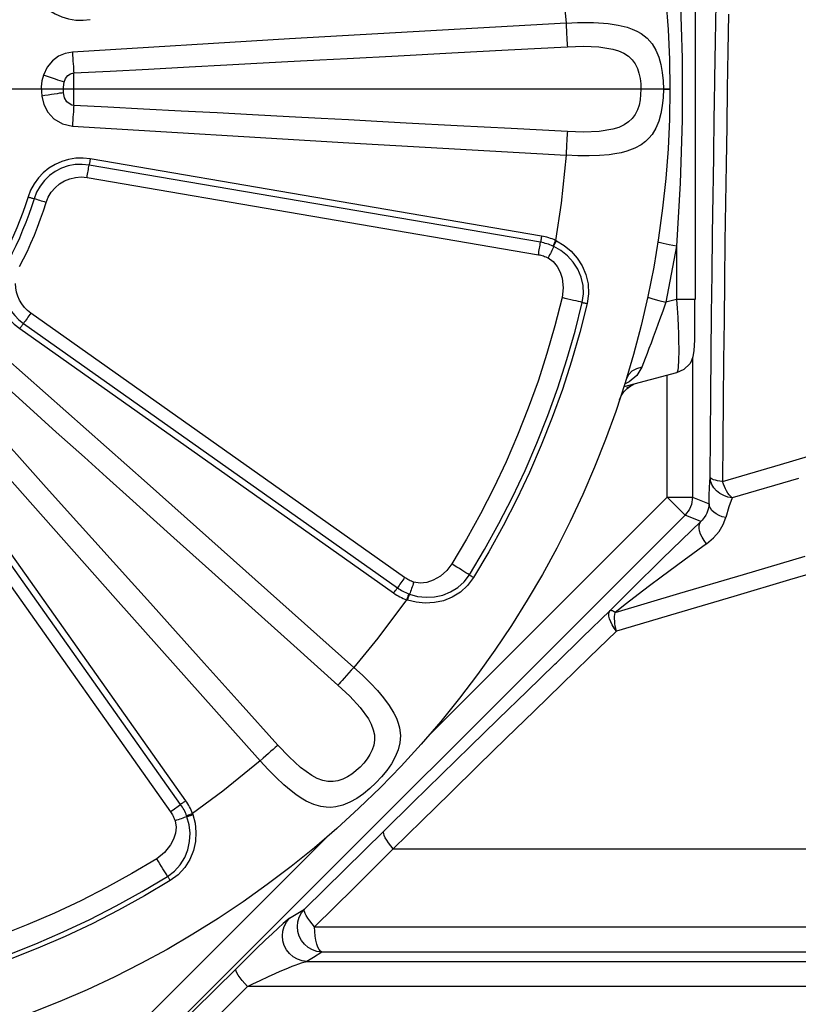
# Model space of a CAD drawing. Header units: millimetres. Extents: x 196 to 1773810, y -221320 to 153872.
# Tile 101 of 256: x 1115448 to 1115755, y -195865 to -195476. Entities that reach past the tile are written whole.
import ezdxf

# ---------------------------------------------------------------- set-up
doc = ezdxf.new("R2010")
doc.units = ezdxf.units.MM
doc.linetypes.add('CENTER', pattern=[50.8, 31.75, -6.35, 6.35, -6.35])
doc.layers.get('Defpoints').update_dxf_attribs({"lineweight": 18})
doc.layers.add('00_Основной', color=163, linetype='Continuous', lineweight=40)
doc.layers.add('ТМ-размеры', color=25, linetype='Continuous', lineweight=20)
doc.styles.add('SFINKS', font='SFINKS.shx', dxfattribs={"width": 0.7, "oblique": 15})
doc.dimstyles.new('кира-50', dxfattribs={"dimtxt": 150, "dimasz": 40, "dimexe": 15, "dimexo": 0, "dimgap": 20, "dimtad": 1, "dimdec": 0, "dimrnd": 5, "dimdsep": 46, "dimtxsty": 'SFINKS', "dimblk1": 'OBLIQUE', "dimblk2": 'OBLIQUE', "dimsah": 1, "dimcen": 2.5, "dimclrd": 252, "dimclre": 252, "dimclrt": 252, "dimadec": 0, "dimazin": 0, "dimtfac": 1, "dimtdec": 0, "dimtofl": 0, "dimtmove": 0, "dimatfit": 3, "dimldrblk": 'OBLIQUE', "dimfxl": 15, "dimtfill": 1, "dimtolj": 1, "dimtzin": 0, "dimlwd": 20, "dimlwe": 20, "dimarcsym": 0})

# ---------------------------------------------------------------- blocks, each defined once
blk = doc.blocks.new('_Oblique')
at = {"color": 0, "linetype": 'ByBlock', "lineweight": -2}
blk.add_line((-0.5, -0.5), (0.5, 0.5), dxfattribs=at)
blk = doc.blocks.new('*D45')
at = {"layer": 'Defpoints', "color": 0, "linetype": 'ByBlock', "lineweight": 50, "transparency": 16777216}
for p in [(1116184.64, -194508.84), (1114444.55, -195856.77), (1116184.64, -195857.67)]:
    blk.add_point(p, dxfattribs=at)
at = {"layer": 'ТМ-размеры', "color": 252, "linetype": 'ByBlock', "lineweight": 20, "transparency": 16777216}
for p, q in [((1114444.55, -195856.77), (1114444.55, -194493.84)), ((1116184.64, -195857.67), (1116184.64, -194493.84)), ((1114444.55, -194508.84), (1116184.64, -194508.84))]:
    blk.add_line(p, q, dxfattribs=at)
at = {"layer": 'ТМ-размеры', "color": 252, "linetype": 'ByBlock', "lineweight": 20, "transparency": 16777216, "xscale": 40, "yscale": 40, "zscale": 40, "rotation": 180}
blk.add_blockref('_Oblique', (1114444.55, -194508.84), dxfattribs=at)
at = {"layer": 'ТМ-размеры', "color": 252, "linetype": 'ByBlock', "lineweight": 20, "transparency": 16777216, "xscale": 40, "yscale": 40, "zscale": 40}
blk.add_blockref('_Oblique', (1116184.64, -194508.84), dxfattribs=at)
at = {"layer": 'ТМ-размеры', "color": 252, "linetype": 'ByBlock', "transparency": 16777216, "insert": (1115314.59, -194413.84), "char_height": 150, "attachment_point": 5, "style": 'SFINKS', "bg_fill": 3, "box_fill_scale": 1.1, "bg_fill_color": 256, "bg_fill_true_color": 13158600, "bg_fill_transparency": 0}
blk.add_mtext('\\A1;1740', dxfattribs=at)
blk = doc.blocks.new('*D46')
at = {"layer": 'Defpoints', "color": 0, "linetype": 'ByBlock', "lineweight": 50, "transparency": 16777216}
for p in [(1115314.64, -194978.27), (1115314.64, -203390.23), (1116748.98, -203390.23)]:
    blk.add_point(p, dxfattribs=at)
at = {"layer": 'ТМ-размеры', "color": 252, "linetype": 'ByBlock', "lineweight": 20, "transparency": 16777216}
for p, q in [((1115314.64, -194978.27), (1116763.98, -194978.27)), ((1116748.98, -194978.27), (1116748.98, -203390.23)), ((1115314.64, -203390.23), (1116763.98, -203390.23))]:
    blk.add_line(p, q, dxfattribs=at)
at = {"layer": 'ТМ-размеры', "color": 252, "linetype": 'ByBlock', "lineweight": 20, "transparency": 16777216, "xscale": 40, "yscale": 40, "zscale": 40}
for p, rotation in [((1116748.98, -194978.27), 90), ((1116748.98, -203390.23), 270)]:
    blk.add_blockref('_Oblique', p, dxfattribs=dict(at, rotation=rotation))
at = {"layer": 'ТМ-размеры', "color": 252, "linetype": 'ByBlock', "transparency": 16777216, "insert": (1116653.98, -199184.25), "char_height": 150, "attachment_point": 5, "rotation": 90, "style": 'SFINKS', "bg_fill": 3, "box_fill_scale": 1.1, "bg_fill_color": 256, "bg_fill_true_color": 13158600, "bg_fill_transparency": 0}
blk.add_mtext('\\A1;8410', dxfattribs=at)

msp = doc.modelspace()

# ---------------------------------------------------------------- linework, layer by layer
at = {"color": 252, "linetype": 'CENTER', "lineweight": 25, "ltscale": 10}
msp.add_line((1115704.64, -195503.25, 0.2), (1114924.64, -195503.25, 0.2), dxfattribs=at)
at = {"layer": '00_Основной', "color": 252, "lineweight": 25, "ltscale": 10}
for p, q in [((1115714.64, -195420.25, 0.2), (1115714.64, -195586.27, 0.2)), ((1115654.03, -195561.26, 0.2), (1115475.88, -195530.76, 0.2)), ((1115653.61, -195563.73, 0.2), (1115475.46, -195533.21, 0.2)), ((1115474.61, -195538.14, 0.2), (1115652.78, -195568.64, 0.2)), ((1115699.99, -195563.66, 0.2), (1115699.94, -195563.63, 0.2)), ((1115707.23, -195565.19, 0.2), (1115703.11, -195587.37, 0.2)), ((1115707.23, -195565.19, 0.2), (1115707.23, -195586.27, 0.2)), ((1115695.92, -195585.27, 0.2), (1115695.97, -195585.3, 0.2)), ((1115707.23, -195586.27, 0.2), (1115703.11, -195587.37, 0.2)), ((1115714.64, -195586.27, 0.2), (1115714.39, -195586.27, 0.2)), ((1115599.97, -195696.11, 0.2), (1115452.41, -195591.72, 0.2)), ((1115448.1, -195597.82, 0.2), (1115595.64, -195702.22, 0.2)), ((1115449.54, -195595.78, 0.2), (1115597.1, -195700.19, 0.2)), ((1115713.56, -195609.65, 0.2), (1115713.56, -195664.36, 0.2)), ((1115707.23, -195615.24, 0.2), (1115686.5, -195620.8, 0.2)), ((1115687.92, -195616.79, 0.2), (1115687.49, -195617.62, 0.2)), ((1115703.56, -195664.36, 0.2), (1115703.56, -195616.22, 0.2)), ((1115513.61, -195784.26, 0.2), (1115409.2, -195636.71, 0.2)), ((1115403.1, -195641.03, 0.2), (1115507.5, -195788.59, 0.2)), ((1115511.57, -195785.7, 0.2), (1115407.17, -195638.16, 0.2)), ((1115610.13, -195757.79, 0.2), (1115703.56, -195664.36, 0.2)), ((1115713.56, -195664.36, 0.2), (1115720.13, -195667.07, 0.2)), ((1115710.63, -195671.42, 0.2), (1115482.81, -195899.25, 0.2)), ((1115716.87, -195674.01, 0.2), (1115710.63, -195671.42, 0.2)), ((1115475.74, -195892.18, 0.2), (1115569.17, -195798.75, 0.2))]:
    msp.add_line(p, q, dxfattribs=at)
at = {"layer": '00_Основной', "color": 252, "lineweight": 25, "ltscale": 10, "elevation": 0.2}
for points in [[(1115707.23, -195441.32), (1115708.77, -195466.13), (1115709.55, -195491), (1115709.55, -195515.56), (1115708.77, -195540.38), (1115707.23, -195565.19)], [(1115659.51, -195443.55), (1115662.23, -195462.32), (1115663.67, -195477.16)], [(1115451.34, -195460.72), (1115452.36, -195463.39), (1115453.73, -195465.89), (1115455.4, -195468.2), (1115457.37, -195470.28), (1115459.58, -195472.07), (1115462.02, -195473.56), (1115464.64, -195474.72), (1115467.37, -195475.52), (1115470.18, -195475.98), (1115473.03, -195476.06), (1115475.88, -195475.75)], [(1115703.04, -195467.96), (1115703.93, -195479.72), (1115704.47, -195491.48), (1115704.64, -195503.25)], [(1115722.25, -195509.18), (1115722.42, -195499.23), (1115722.68, -195484.33), (1115722.95, -195469.62)], [(1115727.85, -195473.69), (1115727.58, -195488.22), (1115727.31, -195502.94), (1115727.07, -195517.83), (1115726.83, -195532.88), (1115726.62, -195548.1), (1115726.41, -195563.46), (1115726.21, -195578.97), (1115726.03, -195594.61), (1115725.86, -195610.36), (1115725.7, -195626.22), (1115725.56, -195642.19), (1115725.44, -195658.25)], [(1115663.67, -195477.16), (1115554.56, -195483.41), (1115468.85, -195488.6)], [(1115663.67, -195477.16), (1115668.2, -195476.96), (1115672.49, -195476.92), (1115674.55, -195476.95), (1115676.53, -195477.03), (1115678.43, -195477.16), (1115680.27, -195477.33), (1115684.26, -195477.92), (1115687.76, -195478.78), (1115689.8, -195479.5), (1115691.65, -195480.34), (1115693.3, -195481.28), (1115695.69, -195483.16), (1115697.6, -195485.33), (1115699.1, -195487.82), (1115700.26, -195490.58), (1115701.1, -195493.56), (1115701.66, -195496.7), (1115701.98, -195499.95), (1115702.1, -195503.25)], [(1115663.67, -195477.16), (1115663.76, -195478.66), (1115663.83, -195480.12), (1115663.91, -195481.52), (1115663.98, -195482.82), (1115664.05, -195483.99), (1115664.11, -195485.01), (1115664.15, -195485.85), (1115664.19, -195486.49)], [(1115468.85, -195488.6), (1115466, -195489.13), (1115463.36, -195490.28), (1115461.04, -195492.02), (1115458.89, -195494.62), (1115457.42, -195497.68)], [(1115468.85, -195488.6), (1115468.94, -195489.82), (1115469.01, -195491.02), (1115469.08, -195492.18), (1115469.15, -195493.28), (1115469.22, -195494.3), (1115469.28, -195495.26), (1115469.33, -195496.11), (1115469.38, -195496.86)], [(1115469.38, -195496.86), (1115483.76, -195496.11), (1115498.94, -195495.31), (1115514.96, -195494.46), (1115529.81, -195493.67), (1115541.6, -195493.05), (1115553.82, -195492.39), (1115566.44, -195491.72), (1115577.3, -195491.14), (1115597.42, -195490.06), (1115618.6, -195488.93), (1115640.85, -195487.74), (1115664.19, -195486.49)], [(1115664.19, -195486.49), (1115670.57, -195486.32), (1115676.65, -195486.57), (1115682.09, -195487.43), (1115684.43, -195488.15), (1115686.5, -195489.1), (1115688.27, -195490.26), (1115689.76, -195491.68), (1115690.9, -195493.25), (1115691.82, -195495.07), (1115692.46, -195496.94), (1115692.92, -195499.02), (1115693.16, -195501.09), (1115693.25, -195503.24), (1115692.92, -195507.44), (1115692.47, -195509.52), (1115691.85, -195511.4), (1115690.94, -195513.22), (1115689.79, -195514.79), (1115688.31, -195516.22), (1115686.57, -195517.38), (1115684.48, -195518.34), (1115682.13, -195519.07), (1115676.7, -195519.93), (1115670.6, -195520.2), (1115664.19, -195520.03)], [(1115457.42, -195497.68), (1115456.82, -195499.96), (1115456.54, -195502.31), (1115456.72, -195506.02)], [(1115465.56, -195500.5), (1115464.88, -195500.26), (1115464.07, -195499.98), (1115463.14, -195499.66), (1115462.11, -195499.3), (1115461.01, -195498.92), (1115459.85, -195498.52), (1115458.64, -195498.1), (1115457.42, -195497.68)], [(1115465.56, -195500.5), (1115466.14, -195499.02), (1115467, -195497.9), (1115468.12, -195497.17), (1115469.38, -195496.86)], [(1115469.38, -195509.66), (1115469.38, -195508.57), (1115469.38, -195507.24), (1115469.38, -195505.72), (1115469.38, -195504.08), (1115469.38, -195502.42), (1115469.38, -195500.8), (1115469.38, -195499.27), (1115469.38, -195497.95), (1115469.38, -195496.86)], [(1115465.34, -195504.66), (1115465.28, -195502.5), (1115465.56, -195500.5)], [(1115704.64, -195503.25), (1115704.47, -195515.04), (1115703.93, -195526.8), (1115703.04, -195538.56), (1115701.8, -195550.27), (1115700.2, -195561.94), (1115698.26, -195573.55), (1115695.96, -195585.11), (1115693.3, -195596.58), (1115690.31, -195607.98), (1115686.98, -195619.29), (1115683.32, -195630.48), (1115679.29, -195641.56), (1115674.96, -195652.5), (1115670.28, -195663.32), (1115665.28, -195673.98), (1115659.98, -195684.5), (1115654.34, -195694.85), (1115648.39, -195705.01), (1115642.15, -195715), (1115635.6, -195724.8), (1115628.76, -195734.39), (1115621.65, -195743.78), (1115614.24, -195752.94), (1115606.56, -195761.88), (1115598.62, -195770.57), (1115590.41, -195779.02), (1115581.95, -195787.24), (1115573.26, -195795.18), (1115564.33, -195802.86), (1115555.16, -195810.25), (1115545.77, -195817.38), (1115536.19, -195824.22), (1115526.38, -195830.77), (1115516.41, -195837.01), (1115506.23, -195842.95), (1115495.88, -195848.58), (1115485.36, -195853.9), (1115474.7, -195858.9), (1115463.89, -195863.56), (1115452.94, -195867.91)], [(1115465.34, -195504.66), (1115464.62, -195504.78), (1115463.77, -195504.9), (1115462.78, -195505.06), (1115461.71, -195505.23), (1115460.54, -195505.41), (1115459.3, -195505.61), (1115458.02, -195505.81), (1115456.72, -195506.02)], [(1115469.38, -195509.66), (1115468.63, -195509.53), (1115467.91, -195509.24), (1115466.65, -195508.23), (1115465.78, -195506.71), (1115465.34, -195504.66)], [(1115702.1, -195503.25), (1115701.98, -195506.56), (1115701.67, -195509.78), (1115701.11, -195512.92), (1115700.28, -195515.9), (1115699.12, -195518.66), (1115697.62, -195521.14), (1115696.41, -195522.63), (1115695, -195523.98), (1115693.36, -195525.2), (1115690.78, -195526.61), (1115687.73, -195527.75), (1115685.43, -195528.36), (1115682.98, -195528.82), (1115680.66, -195529.13), (1115676.88, -195529.45), (1115672.77, -195529.6), (1115668.36, -195529.56), (1115663.67, -195529.34)], [(1115702.1, -195503.25), (1115702.69, -195503.25), (1115703.2, -195503.25), (1115703.64, -195503.25), (1115704, -195503.25), (1115704.28, -195503.25), (1115704.48, -195503.25), (1115704.59, -195503.25), (1115704.64, -195503.25)], [(1115456.72, -195506.02), (1115457.59, -195509.34), (1115459.2, -195512.37), (1115461.49, -195514.91), (1115464.93, -195517), (1115468.85, -195517.9)], [(1115721.81, -195538.19), (1115721.94, -195529.56), (1115722.16, -195514.3), (1115722.25, -195509.18)], [(1115469.38, -195509.66), (1115469.33, -195510.39), (1115469.28, -195511.25), (1115469.22, -195512.2), (1115469.15, -195513.24), (1115469.08, -195514.34), (1115469.01, -195515.5), (1115468.94, -195516.69), (1115468.85, -195517.9)], [(1115664.19, -195520.03), (1115642, -195518.83), (1115620.76, -195517.7), (1115600.51, -195516.62), (1115589.02, -195516), (1115577.86, -195515.4), (1115567.05, -195514.82), (1115554.45, -195514.16), (1115539.94, -195513.38), (1115526.02, -195512.64), (1115511.79, -195511.89), (1115496.94, -195511.1), (1115482.8, -195510.35), (1115469.38, -195509.66)], [(1115468.85, -195517.9), (1115577.95, -195524.48), (1115663.67, -195529.34)], [(1115664.19, -195520.03), (1115664.15, -195520.66), (1115664.11, -195521.5), (1115664.05, -195522.52), (1115663.98, -195523.68), (1115663.91, -195524.98), (1115663.83, -195526.38), (1115663.76, -195527.85), (1115663.67, -195529.34)], [(1115475.88, -195530.76), (1115473.03, -195530.46), (1115470.18, -195530.53), (1115467.37, -195530.98), (1115464.64, -195531.8), (1115462.02, -195532.96), (1115459.58, -195534.45), (1115457.37, -195536.24), (1115455.4, -195538.32), (1115453.73, -195540.62), (1115452.36, -195543.13), (1115451.34, -195545.8)], [(1115475.88, -195530.76), (1115475.82, -195531.08), (1115475.77, -195531.4), (1115475.71, -195531.72), (1115475.66, -195532.02), (1115475.6, -195532.34), (1115475.56, -195532.64), (1115475.5, -195532.93), (1115475.46, -195533.21)], [(1115663.67, -195529.34), (1115661.74, -195548.22), (1115659.51, -195562.97)], [(1115475.46, -195533.21), (1115472.69, -195532.94), (1115469.91, -195533.07), (1115467.18, -195533.59), (1115464.55, -195534.51), (1115462.08, -195535.79), (1115459.82, -195537.4), (1115457.82, -195539.34), (1115456.11, -195541.52), (1115454.74, -195543.95), (1115453.73, -195546.53)], [(1115474.61, -195538.14), (1115474.72, -195537.48), (1115474.84, -195536.85), (1115474.94, -195536.22), (1115475.05, -195535.6), (1115475.15, -195534.98), (1115475.26, -195534.37), (1115475.36, -195533.79), (1115475.46, -195533.21)], [(1115458.48, -195548.01), (1115459.34, -195545.88), (1115460.51, -195543.92), (1115462, -195542.17), (1115463.73, -195540.68), (1115465.69, -195539.48), (1115467.81, -195538.62), (1115470.04, -195538.09), (1115472.32, -195537.92), (1115474.61, -195538.14)], [(1115720.51, -195656.47), (1115720.64, -195640.2), (1115720.78, -195624.04), (1115720.95, -195607.97), (1115721.12, -195592.02), (1115721.3, -195576.21), (1115721.5, -195560.5), (1115721.71, -195544.95), (1115721.81, -195538.19)], [(1115451.34, -195545.8), (1115450.34, -195548.89), (1115449.27, -195551.96), (1115448.12, -195555.03), (1115446.91, -195558.04), (1115445.63, -195561.04), (1115444.27, -195564), (1115442.86, -195566.94), (1115441.38, -195569.84)], [(1115453.73, -195546.53), (1115452.7, -195549.69), (1115451.61, -195552.81), (1115450.44, -195555.92), (1115449.21, -195558.99), (1115447.91, -195562.04), (1115446.53, -195565.06), (1115445.09, -195568.05), (1115443.58, -195571)], [(1115448, -195573.33), (1115449.56, -195570.27), (1115451.06, -195567.18), (1115452.47, -195564.06), (1115453.82, -195560.91), (1115455.1, -195557.72), (1115456.3, -195554.52), (1115457.42, -195551.27), (1115458.48, -195548.01)], [(1115451.34, -195545.8), (1115451.65, -195545.9), (1115451.96, -195545.98), (1115452.27, -195546.08), (1115452.57, -195546.18), (1115452.86, -195546.26), (1115453.16, -195546.36), (1115453.44, -195546.45), (1115453.73, -195546.53)], [(1115458.48, -195548.01), (1115457.86, -195547.81), (1115457.24, -195547.63), (1115456.63, -195547.44), (1115456.03, -195547.25), (1115455.42, -195547.07), (1115454.84, -195546.88), (1115454.28, -195546.7), (1115453.73, -195546.53)], [(1115652.78, -195568.64), (1115652.88, -195568.01), (1115652.99, -195567.36), (1115653.1, -195566.72), (1115653.2, -195566.1), (1115653.31, -195565.48), (1115653.41, -195564.88), (1115653.51, -195564.3), (1115653.61, -195563.73)], [(1115654.03, -195561.26), (1115653.98, -195561.59), (1115653.92, -195561.91), (1115653.86, -195562.22), (1115653.82, -195562.55), (1115653.76, -195562.84), (1115653.71, -195563.16), (1115653.67, -195563.45), (1115653.61, -195563.73)], [(1115658.46, -195565.23), (1115657.88, -195564.98), (1115657.29, -195564.74), (1115656.69, -195564.52), (1115656.09, -195564.32), (1115655.47, -195564.14), (1115654.87, -195563.99), (1115654.24, -195563.84), (1115653.61, -195563.73)], [(1115659.51, -195562.97), (1115658.84, -195562.68), (1115658.18, -195562.41), (1115657.5, -195562.17), (1115656.83, -195561.94), (1115656.14, -195561.74), (1115655.44, -195561.56), (1115654.74, -195561.4), (1115654.03, -195561.26)], [(1115659.51, -195562.97), (1115659.37, -195563.27), (1115659.24, -195563.56), (1115659.1, -195563.86), (1115658.97, -195564.14), (1115658.83, -195564.42), (1115658.7, -195564.71), (1115658.58, -195564.98), (1115658.46, -195565.23)], [(1115658.8, -195565.4), (1115658.92, -195565.13), (1115659.04, -195564.86), (1115659.17, -195564.59), (1115659.31, -195564.31), (1115659.44, -195564.02), (1115659.58, -195563.73), (1115659.71, -195563.44), (1115659.85, -195563.14)], [(1115659.51, -195562.97), (1115659.71, -195563.07), (1115659.85, -195563.14)], [(1115659.85, -195563.14), (1115662.92, -195564.98), (1115665.69, -195567.25), (1115668.12, -195569.97), (1115670.06, -195573.02), (1115671.54, -195576.5), (1115672.36, -195580.14), (1115672.53, -195584.05), (1115671.98, -195587.92)], [(1115707.23, -195565.19), (1115704.37, -195564.69), (1115701.96, -195564.21), (1115700.42, -195563.84), (1115700.32, -195563.8)], [(1115658.8, -195565.4), (1115658.55, -195565.9), (1115658.3, -195566.44), (1115658.03, -195566.99), (1115657.74, -195567.56), (1115657.48, -195568.13), (1115657.2, -195568.71), (1115656.91, -195569.29), (1115656.62, -195569.88)], [(1115658.8, -195565.4), (1115658.6, -195565.3), (1115658.46, -195565.23)], [(1115670.09, -195587.47), (1115670.56, -195584.11), (1115670.39, -195580.74), (1115669.61, -195577.46), (1115668.28, -195574.37), (1115666.46, -195571.56), (1115664.25, -195569.11), (1115661.65, -195567.02), (1115658.8, -195565.4)], [(1115441.38, -195569.84), (1115440.22, -195572.45), (1115439.4, -195575.19), (1115438.97, -195578), (1115438.9, -195580.86), (1115439.19, -195583.7), (1115439.86, -195586.46), (1115440.87, -195589.13), (1115442.24, -195591.64), (1115443.92, -195593.96), (1115445.88, -195596.02), (1115448.1, -195597.82)], [(1115652.78, -195568.64), (1115653.27, -195568.74), (1115653.76, -195568.86), (1115654.26, -195568.98), (1115654.74, -195569.12), (1115655.22, -195569.29), (1115655.7, -195569.48), (1115656.16, -195569.67), (1115656.62, -195569.88)], [(1115656.62, -195569.88), (1115658.65, -195571.31), (1115660.22, -195573.26), (1115661.34, -195575.47), (1115662.09, -195577.84), (1115662.56, -195581.72), (1115662.12, -195585.58)], [(1115441.36, -195580), (1115441.51, -195582.3), (1115441.92, -195584.58), (1115442.59, -195586.78), (1115443.54, -195588.88), (1115444.71, -195590.87), (1115446.12, -195592.69), (1115447.74, -195594.34), (1115449.54, -195595.78)], [(1115452.41, -195591.72), (1115451.09, -195590.64), (1115449.89, -195589.42), (1115448.84, -195588.06), (1115447.97, -195586.59), (1115447.26, -195585.03), (1115446.77, -195583.39), (1115446.46, -195581.71), (1115446.36, -195580)], [(1115662.12, -195585.58), (1115659.31, -195596.67), (1115656.15, -195607.65), (1115652.62, -195618.53), (1115648.77, -195629.28), (1115644.56, -195639.92), (1115640.02, -195650.4), (1115635.14, -195660.75), (1115629.93, -195670.92), (1115624.42, -195680.92), (1115618.56, -195690.75)], [(1115670.09, -195587.47), (1115669.37, -195587.3), (1115668.54, -195587.1), (1115667.62, -195586.89), (1115666.62, -195586.65), (1115665.55, -195586.4), (1115664.43, -195586.13), (1115663.29, -195585.86), (1115662.12, -195585.58)], [(1115696.27, -195585.48), (1115696.38, -195585.55), (1115697.89, -195586.04), (1115700.28, -195586.69), (1115703.11, -195587.37)], [(1115707.23, -195586.27), (1115707.49, -195589.8), (1115707.73, -195593.41), (1115707.92, -195596.92), (1115708.04, -195599.6), (1115708.12, -195602.13), (1115708.18, -195606.62), (1115708.12, -195610.28), (1115707.92, -195613.04), (1115707.73, -195614.22), (1115707.49, -195614.96), (1115707.23, -195615.24)], [(1115714.39, -195586.27), (1115714.1, -195586.27), (1115712.58, -195586.27), (1115710.2, -195586.27), (1115707.23, -195586.27)], [(1115712.75, -195611.43), (1115713.38, -195610.24), (1115713.81, -195608.84), (1115714.19, -195606.59), (1115714.4, -195604.36), (1115714.5, -195602.34), (1115714.53, -195600.6), (1115714.53, -195599.25), (1115714.53, -195597.57), (1115714.53, -195595.46), (1115714.53, -195591.39), (1115714.51, -195588.96), (1115714.51, -195586.27)], [(1115625.53, -195695.05), (1115631.51, -195685), (1115637.17, -195674.77), (1115642.49, -195664.36), (1115647.48, -195653.78), (1115652.13, -195643.05), (1115656.43, -195632.17), (1115660.38, -195621.16), (1115663.98, -195610.04), (1115667.21, -195598.8), (1115670.09, -195587.47)], [(1115671.98, -195587.92), (1115669.09, -195599.31), (1115665.83, -195610.61), (1115662.22, -195621.8), (1115658.24, -195632.86), (1115653.92, -195643.78), (1115649.25, -195654.58), (1115644.23, -195665.2), (1115638.88, -195675.68), (1115633.19, -195685.96), (1115627.18, -195696.07)], [(1115670.09, -195587.47), (1115670.28, -195587.51), (1115670.49, -195587.57), (1115670.7, -195587.61), (1115670.94, -195587.66), (1115671.18, -195587.72), (1115671.43, -195587.79), (1115671.7, -195587.85), (1115671.98, -195587.92)], [(1115703.11, -195587.37), (1115701.87, -195590.88), (1115700.62, -195594.38), (1115699.3, -195597.98), (1115698.09, -195601.21), (1115697.21, -195603.51), (1115696.4, -195605.64), (1115695.65, -195607.6), (1115694.88, -195609.56), (1115694.19, -195611.38), (1115693.54, -195613.08)], [(1115452.41, -195591.72), (1115452.05, -195592.25), (1115451.67, -195592.77), (1115451.3, -195593.3), (1115450.93, -195593.82), (1115450.56, -195594.32), (1115450.21, -195594.83), (1115449.87, -195595.31), (1115449.54, -195595.78)], [(1115448.1, -195597.82), (1115448.28, -195597.56), (1115448.48, -195597.29), (1115448.66, -195597.02), (1115448.84, -195596.77), (1115449.03, -195596.51), (1115449.2, -195596.26), (1115449.36, -195596.02), (1115449.54, -195595.78)], [(1115579.89, -195731.6), (1115498.33, -195658.87), (1115434.04, -195601.94)], [(1115428.58, -195608.16), (1115439.28, -195617.78), (1115450.58, -195627.95), (1115462.5, -195638.68), (1115473.57, -195648.62), (1115482.34, -195656.53), (1115491.44, -195664.7), (1115500.84, -195673.15), (1115508.93, -195680.42), (1115523.92, -195693.88), (1115539.7, -195708.06), (1115556.28, -195722.96), (1115573.67, -195738.57)], [(1115693.54, -195613.08), (1115691.67, -195616.27), (1115688.65, -195618.85), (1115686.77, -195619.8)], [(1115693.54, -195613.08), (1115691.46, -195613.64), (1115689.64, -195614.66), (1115688.3, -195616.03), (1115687.92, -195616.79)], [(1115712.72, -195611.4), (1115712.58, -195611.67), (1115710.2, -195613.9), (1115707.23, -195615.24)], [(1115549.95, -195762.28), (1115535.09, -195745.75), (1115520.9, -195729.93), (1115507.34, -195714.84), (1115499.64, -195706.28), (1115492.18, -195697.97), (1115484.94, -195689.92), (1115476.52, -195680.54), (1115466.79, -195669.73), (1115457.48, -195659.36), (1115447.94, -195648.77), (1115437.99, -195637.7), (1115428.52, -195627.18), (1115419.54, -195617.2)], [(1115684.72, -195625.99), (1115685.43, -195624.32), (1115686.45, -195622.76), (1115687.77, -195621.42), (1115689.3, -195620.36)], [(1115687.69, -195621.21), (1115689.3, -195620.36), (1115690.61, -195619.77)], [(1115413.33, -195622.66), (1115485.83, -195704.44), (1115542.99, -195768.51)], [(1115725.44, -195658.25), (1115748.37, -195651.46), (1115770.45, -195644.93)], [(1115720.13, -195667.07), (1115720.22, -195663.7), (1115720.33, -195660.62), (1115720.51, -195656.47)], [(1115729.26, -195664.7), (1115727.52, -195664.36), (1115725.89, -195663.77), (1115724.38, -195662.93), (1115723.08, -195661.9), (1115722.01, -195660.7), (1115721.2, -195659.36), (1115720.71, -195657.94), (1115720.51, -195656.47)], [(1115725.44, -195658.25), (1115724.39, -195658.09), (1115723.45, -195657.91), (1115722.61, -195657.71), (1115721.91, -195657.49), (1115721.34, -195657.25), (1115720.91, -195656.99), (1115720.64, -195656.72), (1115720.51, -195656.47)], [(1115755.44, -195656.95), (1115729.26, -195664.7)], [(1115729.26, -195664.7), (1115728.68, -195664.12), (1115728.12, -195663.47), (1115727.57, -195662.74), (1115727.06, -195661.93), (1115726.59, -195661.08), (1115726.16, -195660.18), (1115725.78, -195659.24), (1115725.44, -195658.25)], [(1115703.56, -195664.36), (1115705.47, -195664.36), (1115707.3, -195664.36), (1115709.01, -195664.36), (1115710.51, -195664.36), (1115711.76, -195664.36), (1115712.69, -195664.36), (1115713.3, -195664.36), (1115713.56, -195664.36)], [(1115710.63, -195671.42), (1115710.45, -195671.24), (1115710.03, -195670.81), (1115709.35, -195670.14), (1115708.48, -195669.27), (1115707.42, -195668.21), (1115706.22, -195667), (1115704.92, -195665.7), (1115703.56, -195664.36)], [(1115713.56, -195664.36), (1115713.51, -195665.33), (1115713.37, -195666.31), (1115713.13, -195667.25), (1115712.79, -195668.18), (1115712.38, -195669.06), (1115711.88, -195669.9), (1115711.28, -195670.7), (1115710.63, -195671.42)], [(1115729.26, -195664.7), (1115727.95, -195668.21), (1115726.7, -195672.46)], [(1115720.13, -195667.07), (1115719.89, -195668.76), (1115719.24, -195670.72), (1115718.84, -195671.5), (1115718.22, -195672.47), (1115717.45, -195673.43), (1115716.87, -195674.01)], [(1115726.7, -195672.46), (1115725.35, -195672.08), (1115724.1, -195671.58), (1115722.98, -195671), (1115722.02, -195670.33), (1115721.23, -195669.58), (1115720.65, -195668.78), (1115720.28, -195667.93), (1115720.13, -195667.07)], [(1115719.1, -195682.83), (1115721.88, -195680.49), (1115724.11, -195677.89), (1115725.72, -195675.17), (1115726.7, -195672.46)], [(1115681.07, -195709.16), (1115685.26, -195704.96), (1115689.45, -195700.76), (1115693.59, -195696.69), (1115697.65, -195692.7), (1115701.66, -195688.76), (1115709.39, -195681.24), (1115716.87, -195674.01)], [(1115719.1, -195682.83), (1115718.17, -195681.53), (1115717.39, -195680.22), (1115716.8, -195678.94), (1115716.4, -195677.71), (1115716.21, -195676.58), (1115716.22, -195675.56), (1115716.45, -195674.7), (1115716.87, -195674.01)], [(1115719.1, -195682.83), (1115710.24, -195689.25), (1115701.19, -195695.92), (1115696.65, -195699.34), (1115692.1, -195702.8), (1115687.52, -195706.32), (1115683.06, -195709.87)], [(1115683.06, -195709.87), (1115708.63, -195702.29), (1115733.65, -195694.88), (1115758.1, -195687.64)], [(1115618.56, -195690.75), (1115616.56, -195693.37), (1115614.06, -195695.54), (1115611.19, -195697.2), (1115608.74, -195698.06), (1115606.14, -195698.38), (1115603.57, -195697.96)], [(1115625.53, -195695.05), (1115624.9, -195694.66), (1115624.18, -195694.22), (1115623.37, -195693.71), (1115622.5, -195693.17), (1115621.56, -195692.6), (1115620.59, -195692), (1115619.58, -195691.38), (1115618.56, -195690.75)], [(1115773.02, -195690.8), (1115751.88, -195697.07), (1115729.94, -195703.57), (1115707.16, -195710.3), (1115683.58, -195717.29)], [(1115601.94, -195702.68), (1115605.11, -195703.54), (1115608.41, -195703.9), (1115611.73, -195703.73), (1115614.99, -195703.02), (1115618.11, -195701.78), (1115620.97, -195700.02), (1115623.48, -195697.76), (1115625.53, -195695.05)], [(1115625.53, -195695.05), (1115625.7, -195695.15), (1115625.87, -195695.26), (1115626.06, -195695.38), (1115626.26, -195695.5), (1115626.48, -195695.64), (1115626.7, -195695.77), (1115626.94, -195695.92), (1115627.18, -195696.07)], [(1115599.97, -195696.11), (1115599.59, -195696.64), (1115599.21, -195697.18), (1115598.84, -195697.7), (1115598.48, -195698.22), (1115598.12, -195698.73), (1115597.76, -195699.23), (1115597.42, -195699.72), (1115597.1, -195700.19)], [(1115603.57, -195697.96), (1115603.09, -195697.79), (1115602.63, -195697.59), (1115602.16, -195697.39), (1115601.71, -195697.17), (1115601.26, -195696.93), (1115600.82, -195696.67), (1115600.4, -195696.4), (1115599.97, -195696.11)], [(1115627.18, -195696.07), (1115624.82, -195699.21), (1115621.96, -195701.84), (1115618.74, -195703.86), (1115615.3, -195705.25), (1115611.73, -195706.03), (1115608.12, -195706.23), (1115604.56, -195705.89), (1115601.09, -195705.01)], [(1115603.57, -195697.96), (1115603.36, -195698.58), (1115603.15, -195699.2), (1115602.94, -195699.81), (1115602.72, -195700.4), (1115602.51, -195700.99), (1115602.32, -195701.57), (1115602.12, -195702.14), (1115601.94, -195702.68)], [(1115595.64, -195702.22), (1115595.84, -195701.95), (1115596.02, -195701.7), (1115596.21, -195701.43), (1115596.39, -195701.18), (1115596.57, -195700.92), (1115596.76, -195700.67), (1115596.92, -195700.43), (1115597.1, -195700.19)], [(1115595.64, -195702.22), (1115596.25, -195702.63), (1115596.86, -195703.01), (1115597.46, -195703.38), (1115598.1, -195703.73), (1115598.75, -195704.05), (1115599.4, -195704.35), (1115600.06, -195704.63), (1115600.72, -195704.89)], [(1115597.1, -195700.19), (1115597.62, -195700.54), (1115598.15, -195700.89), (1115598.7, -195701.22), (1115599.26, -195701.51), (1115599.83, -195701.81), (1115600.41, -195702.08), (1115600.99, -195702.32), (1115601.58, -195702.54)], [(1115601.58, -195702.54), (1115601.48, -195702.82), (1115601.38, -195703.09), (1115601.27, -195703.39), (1115601.17, -195703.69), (1115601.06, -195703.98), (1115600.95, -195704.28), (1115600.84, -195704.59), (1115600.72, -195704.89)], [(1115601.09, -195705.01), (1115601.2, -195704.7), (1115601.3, -195704.41), (1115601.41, -195704.1), (1115601.53, -195703.8), (1115601.62, -195703.52), (1115601.74, -195703.22), (1115601.84, -195702.95), (1115601.94, -195702.68)], [(1115601.58, -195702.54), (1115601.78, -195702.63), (1115601.94, -195702.68)], [(1115600.72, -195704.89), (1115589.38, -195720.1), (1115579.89, -195731.6)], [(1115601.09, -195705.01), (1115600.88, -195704.94), (1115600.72, -195704.89)], [(1115659.85, -195729.76), (1115670.19, -195719.7), (1115681.07, -195709.16)], [(1115683.58, -195717.29), (1115682.66, -195716.05), (1115681.9, -195714.81), (1115681.3, -195713.61), (1115680.86, -195712.48), (1115680.62, -195711.43), (1115680.58, -195710.53), (1115680.73, -195709.76), (1115681.07, -195709.16)], [(1115683.06, -195709.87), (1115682.69, -195709.64), (1115682.36, -195709.46), (1115682.06, -195709.32), (1115681.79, -195709.2), (1115681.55, -195709.13), (1115681.35, -195709.1), (1115681.18, -195709.12), (1115681.07, -195709.16)], [(1115683.58, -195717.29), (1115683.33, -195716.29), (1115683.12, -195715.3), (1115682.98, -195714.3), (1115682.88, -195713.34), (1115682.84, -195712.39), (1115682.85, -195711.5), (1115682.92, -195710.66), (1115683.06, -195709.87)], [(1115683.58, -195717.29), (1115672.84, -195727.7), (1115662.01, -195738.23), (1115651.1, -195748.84), (1115640.1, -195759.55), (1115629.04, -195770.36), (1115617.91, -195781.24), (1115606.7, -195792.22), (1115595.46, -195803.26)], [(1115636.78, -195752.23), (1115637.06, -195751.95), (1115648.18, -195741.11), (1115659.23, -195730.36), (1115659.85, -195729.76)], [(1115579.89, -195731.6), (1115583.32, -195734.73), (1115586.44, -195737.81), (1115589.24, -195740.78), (1115591.66, -195743.66), (1115593.86, -195746.63), (1115595.76, -195749.72), (1115596.72, -195751.69), (1115597.43, -195753.61), (1115597.93, -195755.46), (1115598.3, -195758.46), (1115598.11, -195761.36), (1115597.42, -195764.17), (1115596.28, -195766.95), (1115594.78, -195769.64), (1115592.96, -195772.27), (1115590.89, -195774.79), (1115588.63, -195777.2), (1115586.23, -195779.46), (1115583.72, -195781.52), (1115581.09, -195783.36), (1115578.4, -195784.87), (1115575.63, -195786.01), (1115572.82, -195786.72), (1115570.9, -195786.9), (1115568.96, -195786.86), (1115566.94, -195786.56), (1115564.12, -195785.74), (1115561.16, -195784.39), (1115559.09, -195783.19), (1115557.02, -195781.79), (1115555.16, -195780.38), (1115552.26, -195777.94), (1115549.26, -195775.13), (1115546.16, -195771.97), (1115542.99, -195768.51)], [(1115579.89, -195731.6), (1115578.89, -195732.73), (1115577.92, -195733.81), (1115576.99, -195734.86), (1115576.11, -195735.83), (1115575.34, -195736.71), (1115574.66, -195737.47), (1115574.1, -195738.09), (1115573.67, -195738.57)], [(1115573.67, -195738.57), (1115578.3, -195742.96), (1115582.42, -195747.44), (1115585.65, -195751.89), (1115586.81, -195754.06), (1115587.6, -195756.2), (1115588.02, -195758.26), (1115588.08, -195760.32), (1115587.78, -195762.25), (1115587.13, -195764.18), (1115586.26, -195765.96), (1115585.12, -195767.75), (1115583.83, -195769.39), (1115582.38, -195770.97), (1115579.16, -195773.7), (1115577.38, -195774.86), (1115575.6, -195775.74), (1115573.67, -195776.39), (1115571.75, -195776.68), (1115569.7, -195776.66), (1115567.64, -195776.24), (1115565.5, -195775.44), (1115563.31, -195774.3), (1115558.86, -195771.07), (1115554.37, -195766.93), (1115549.95, -195762.28)], [(1115591.84, -195796.18), (1115603.25, -195785.01), (1115614.58, -195773.9), (1115625.85, -195762.88), (1115636.78, -195752.23)], [(1115549.95, -195762.28), (1115549.47, -195762.71), (1115548.85, -195763.26), (1115548.09, -195763.96), (1115547.21, -195764.73), (1115546.24, -195765.59), (1115545.2, -195766.52), (1115544.11, -195767.51), (1115542.99, -195768.51)], [(1115542.99, -195768.51), (1115528.28, -195780.49), (1115516.28, -195789.34)], [(1115513.61, -195784.26), (1115513.34, -195784.46), (1115513.08, -195784.64), (1115512.81, -195784.82), (1115512.56, -195785.01), (1115512.3, -195785.19), (1115512.05, -195785.36), (1115511.81, -195785.54), (1115511.57, -195785.7)], [(1115516.28, -195789.34), (1115516.01, -195788.66), (1115515.73, -195788.02), (1115515.44, -195787.35), (1115515.11, -195786.72), (1115514.76, -195786.08), (1115514.4, -195785.46), (1115514.01, -195784.85), (1115513.61, -195784.26)], [(1115507.5, -195788.59), (1115508.02, -195788.21), (1115508.56, -195787.83), (1115509.08, -195787.46), (1115509.61, -195787.1), (1115510.12, -195786.73), (1115510.61, -195786.38), (1115511.1, -195786.04), (1115511.57, -195785.7)], [(1115507.5, -195788.59), (1115507.78, -195789), (1115508.06, -195789.44), (1115508.31, -195789.88), (1115508.55, -195790.32), (1115508.77, -195790.78), (1115508.98, -195791.23), (1115509.17, -195791.71), (1115509.35, -195792.19)], [(1115513.94, -195790.2), (1115513.7, -195789.61), (1115513.46, -195789.02), (1115513.19, -195788.44), (1115512.9, -195787.87), (1115512.6, -195787.32), (1115512.27, -195786.77), (1115511.94, -195786.24), (1115511.57, -195785.7)], [(1115516.28, -195789.34), (1115515.97, -195789.45), (1115515.66, -195789.57), (1115515.36, -195789.68), (1115515.07, -195789.78), (1115514.77, -195789.89), (1115514.49, -195790), (1115514.21, -195790.1), (1115513.94, -195790.2)], [(1115516.28, -195789.34), (1115516.34, -195789.54), (1115516.39, -195789.69)], [(1115509.35, -195792.19), (1115509.76, -195794.65), (1115509.49, -195797.12), (1115508.72, -195799.49), (1115507.58, -195801.69), (1115505.18, -195804.76), (1115502.14, -195807.18)], [(1115506.43, -195814.15), (1115509.14, -195812.1), (1115511.41, -195809.59), (1115513.18, -195806.72), (1115514.42, -195803.61), (1115515.12, -195800.35), (1115515.29, -195797.03), (1115514.93, -195793.73), (1115514.06, -195790.56)], [(1115516.39, -195789.69), (1115517.27, -195793.16), (1115517.62, -195796.73), (1115517.41, -195800.38), (1115516.63, -195803.9), (1115515.21, -195807.42), (1115513.22, -195810.56), (1115510.56, -195813.46), (1115507.46, -195815.8)], [(1115514.06, -195790.56), (1115513.52, -195790.74), (1115512.95, -195790.94), (1115512.37, -195791.13), (1115511.79, -195791.34), (1115511.19, -195791.54), (1115510.58, -195791.76), (1115509.96, -195791.96), (1115509.35, -195792.19)], [(1115514.06, -195790.56), (1115514, -195790.36), (1115513.94, -195790.2)], [(1115514.06, -195790.56), (1115514.33, -195790.46), (1115514.62, -195790.36), (1115514.9, -195790.24), (1115515.2, -195790.14), (1115515.49, -195790.03), (1115515.79, -195789.92), (1115516.08, -195789.81), (1115516.39, -195789.69)], [(1115560.48, -195827.03), (1115576.22, -195811.55), (1115591.84, -195796.18)], [(1115595.46, -195803.26), (1115594.47, -195802.08), (1115593.62, -195800.93), (1115592.89, -195799.84), (1115592.32, -195798.84), (1115591.93, -195797.95), (1115591.72, -195797.2), (1115591.69, -195796.61), (1115591.84, -195796.18)], [(1115595.46, -195803.26), (1115580.01, -195818.61), (1115564.46, -195834.09)], [(1115595.46, -195803.26), (1115611.42, -195803.26), (1115627.25, -195803.26), (1115642.94, -195803.26), (1115658.48, -195803.26), (1115673.87, -195803.26), (1115689.11, -195803.26), (1115704.18, -195803.26), (1115719.07, -195803.26), (1115733.79, -195803.26), (1115748.31, -195803.26), (1115762.65, -195803.26)], [(1115502.14, -195807.18), (1115492.31, -195813.02), (1115482.3, -195818.55), (1115472.13, -195823.76), (1115461.78, -195828.64), (1115451.3, -195833.18), (1115440.67, -195837.39), (1115429.91, -195841.24), (1115419.03, -195844.76), (1115408.05, -195847.93), (1115396.97, -195850.74)], [(1115506.43, -195814.15), (1115506.05, -195813.51), (1115505.6, -195812.79), (1115505.1, -195811.97), (1115504.56, -195811.1), (1115503.99, -195810.17), (1115503.38, -195809.2), (1115502.76, -195808.19), (1115502.14, -195807.18)], [(1115398.85, -195858.71), (1115410.19, -195855.83), (1115421.42, -195852.59), (1115432.54, -195849), (1115443.55, -195845.05), (1115454.43, -195840.75), (1115465.16, -195836.09), (1115475.74, -195831.11), (1115486.15, -195825.78), (1115496.38, -195820.13), (1115506.43, -195814.15)], [(1115507.46, -195815.8), (1115497.36, -195821.81), (1115487.06, -195827.5), (1115476.6, -195832.84), (1115465.96, -195837.87), (1115455.18, -195842.54), (1115444.24, -195846.86), (1115433.18, -195850.84), (1115421.99, -195854.45), (1115410.7, -195857.71), (1115399.3, -195860.6)], [(1115506.43, -195814.15), (1115506.54, -195814.32), (1115506.64, -195814.49), (1115506.77, -195814.68), (1115506.88, -195814.88), (1115507.02, -195815.09), (1115507.16, -195815.32), (1115507.31, -195815.56), (1115507.46, -195815.8)], [(1115554.58, -195830.67), (1115557.88, -195828.63), (1115560.48, -195827.03)], [(1115567.28, -195844.05), (1115565.37, -195843.8), (1115563.55, -195843.18), (1115561.89, -195842.22), (1115560.42, -195840.96), (1115559.24, -195839.44), (1115558.35, -195837.73), (1115557.81, -195835.86), (1115557.63, -195833.95), (1115557.82, -195832.04), (1115558.38, -195830.21), (1115559.28, -195828.51), (1115560.48, -195827.03)], [(1115564.46, -195834.09), (1115563.44, -195832.9), (1115562.52, -195831.73), (1115561.75, -195830.63), (1115561.12, -195829.63), (1115560.68, -195828.74), (1115560.42, -195828), (1115560.35, -195827.43), (1115560.48, -195827.03)], [(1115554.58, -195830.67), (1115553.62, -195831.42), (1115552.04, -195832.8), (1115550.02, -195834.64), (1115547.69, -195836.81), (1115545.11, -195839.25), (1115541.43, -195842.78), (1115537.52, -195846.58), (1115533.42, -195850.6)], [(1115561.4, -195847.7), (1115559.49, -195847.45), (1115557.67, -195846.83), (1115555.99, -195845.88), (1115554.54, -195844.62), (1115553.34, -195843.1), (1115552.45, -195841.38), (1115551.91, -195839.54), (1115551.73, -195837.62), (1115551.91, -195835.7), (1115552.48, -195833.86), (1115553.36, -195832.17), (1115554.58, -195830.67)], [(1115567.28, -195844.05), (1115566.71, -195843.72), (1115566.18, -195843.06), (1115565.7, -195842.09), (1115565.28, -195840.85), (1115564.92, -195839.38), (1115564.67, -195837.71), (1115564.51, -195835.94), (1115564.46, -195834.09)], [(1115564.46, -195834.09), (1115580.64, -195834.09), (1115596.68, -195834.09), (1115612.62, -195834.09), (1115628.42, -195834.09), (1115644.08, -195834.09), (1115659.59, -195834.09), (1115674.96, -195834.09), (1115690.16, -195834.09), (1115705.19, -195834.09), (1115720.06, -195834.09), (1115734.74, -195834.09), (1115749.23, -195834.09), (1115763.54, -195834.09)], [(1115537.93, -195857.67), (1115540.07, -195856.61), (1115542.91, -195855.24), (1115546.18, -195853.7), (1115548.88, -195852.46), (1115550.9, -195851.58), (1115552.62, -195850.84), (1115554.17, -195850.19), (1115555.54, -195849.64), (1115556.74, -195849.17), (1115558.19, -195848.64), (1115559.33, -195848.26), (1115560.15, -195848), (1115560.83, -195847.82), (1115561.4, -195847.7)], [(1115567.28, -195844.05), (1115563.99, -195846.1), (1115561.4, -195847.7)], [(1115561.4, -195847.7), (1115578.13, -195847.7), (1115594.77, -195847.7), (1115611.29, -195847.7), (1115627.69, -195847.7), (1115643.94, -195847.7), (1115660.07, -195847.7), (1115676.06, -195847.7), (1115691.89, -195847.7), (1115707.57, -195847.7), (1115723.09, -195847.7), (1115738.43, -195847.7), (1115753.6, -195847.7), (1115768.6, -195847.7)], [(1115765.41, -195844.05), (1115751.16, -195844.05), (1115736.71, -195844.05), (1115722.09, -195844.05), (1115707.29, -195844.05), (1115692.32, -195844.05), (1115677.18, -195844.05), (1115661.89, -195844.05), (1115646.46, -195844.05), (1115630.88, -195844.05), (1115615.17, -195844.05), (1115599.32, -195844.05), (1115583.35, -195844.05), (1115567.28, -195844.05)], [(1115483.22, -195900.23), (1115500.02, -195883.59), (1115516.76, -195867.05), (1115533.42, -195850.6)], [(1115537.93, -195857.67), (1115536.84, -195856.45), (1115535.85, -195855.27), (1115535.01, -195854.15), (1115534.3, -195853.14), (1115533.79, -195852.25), (1115533.47, -195851.52), (1115533.34, -195850.96), (1115533.42, -195850.6)], [(1115537.93, -195857.67), (1115521.83, -195873.74), (1115505.28, -195890.29), (1115488.28, -195907.3)], [(1115764.18, -195857.67), (1115749.02, -195857.67), (1115733.66, -195857.67), (1115718.14, -195857.67), (1115702.45, -195857.67), (1115686.6, -195857.67), (1115670.6, -195857.67), (1115654.46, -195857.67), (1115638.17, -195857.67), (1115621.76, -195857.67), (1115605.21, -195857.67), (1115588.56, -195857.67), (1115571.78, -195857.67), (1115554.9, -195857.67), (1115537.93, -195857.67)]]:
    msp.add_lwpolyline(points, dxfattribs=at)

# ---------------------------------------------------------------- next in the draw order: dimensions: what is measured, and where the dimension line sits
at = {"layer": 'ТМ-размеры', "color": 3, "linetype": 'ByBlock'}
dim = msp.add_linear_dim(base=(1116184.64, -194508.84, 0.2), p1=(1114444.55, -195856.77, 0.2), p2=(1116184.64, -195857.67, 0.2), dimstyle='кира-50', dxfattribs=at)
dim.commit()
dim.dimension.update_dxf_attribs({"geometry": '*D45', "text_midpoint": (1115314.59, -194508.84, 0.2), "dimtype": 160})

# ---------------------------------------------------------------- next in the draw order: dimensions: what is measured, and where the dimension line sits
dim = msp.add_linear_dim(base=(1116748.98, -203390.23, 0.2), p1=(1115314.64, -194978.27, 0.2), p2=(1115314.64, -203390.23, 0.2), angle=90, dimstyle='кира-50', dxfattribs=at)
dim.commit()
dim.dimension.update_dxf_attribs({"geometry": '*D46', "text_midpoint": (1116653.98, -199184.25, 0.2)})

doc.saveas('drawing.dxf')
